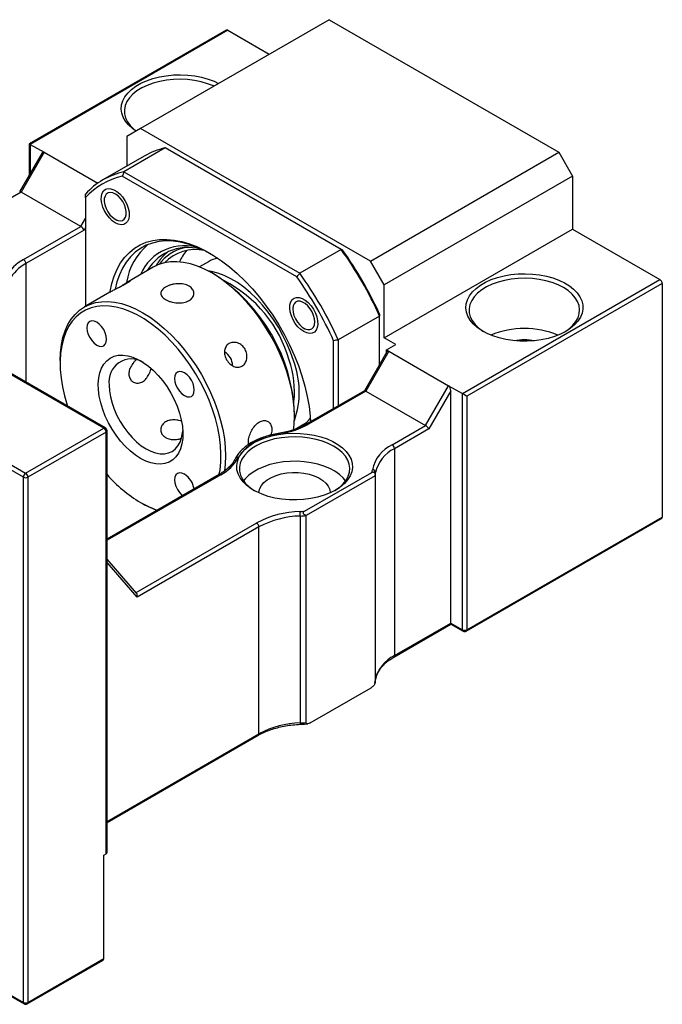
# Model space of a CAD drawing. Header units: millimetres. Extents: x 41 to 296, y 11 to 197.
# Tile 6 of 6: x 223 to 256, y 123 to 173. Entities that reach past the tile are written whole.
import ezdxf

# ---------------------------------------------------------------- set-up
doc = ezdxf.new("R2010")
doc.units = ezdxf.units.MM

msp = doc.modelspace()

# ---------------------------------------------------------------- linework, layer by layer
at = {"color": 7, "linetype": 'Continuous', "lineweight": 25}
for p, q in [((238.4836, 173.2764), (228.8198, 167.6976)), ((238.4836, 173.2764), (250.2687, 166.473)), ((233.2149, 172.7398), (223.1142, 166.9088)), ((233.2982, 172.7316), (223.163, 166.8806)), ((233.2982, 172.7316), (235.419, 171.5072)), ((228.8198, 167.6976), (228.1127, 167.2893)), ((228.1127, 167.2893), (228.1127, 165.7588)), ((240.6049, 160.8942), (228.8198, 167.6976)), ((223.1142, 166.9088), (223.1142, 165.304)), ((223.163, 166.8806), (223.8701, 166.4724)), ((223.7739, 166.4466), (222.6184, 164.4453)), ((223.8701, 166.4724), (222.6916, 164.4312)), ((223.8701, 166.4724), (226.623, 164.8832)), ((229.0117, 166.2777), (226.8903, 165.0531)), ((230.0853, 166.6949), (227.964, 165.4703)), ((239.1038, 161.4887), (230.0853, 166.6949)), ((240.6049, 160.8942), (250.2687, 166.473)), ((250.2687, 166.473), (250.9758, 165.2483)), ((226.9342, 152.3229), (203.5997, 165.7936)), ((227.0175, 152.3312), (203.683, 165.8019)), ((236.8275, 160.0814), (227.8832, 165.2448)), ((227.964, 165.4703), (236.9825, 160.2641)), ((250.9758, 165.2483), (241.3121, 159.6695)), ((250.9758, 165.2483), (250.9758, 162.5265)), ((222.6916, 164.4312), (220.9802, 163.4433)), ((225.7557, 162.6623), (222.6916, 164.4312)), ((225.9914, 164.1523), (225.9914, 158.5684)), ((226.9564, 164.1008), (226.9564, 164.0123)), ((222.8094, 149.8056), (199.4749, 163.2764)), ((199.5928, 163.4805), (222.9273, 150.0098)), ((222.8218, 160.9686), (225.7557, 162.6623)), ((227.5219, 163.0326), (227.5985, 162.9884)), ((225.9224, 162.4864), (222.9397, 160.7645)), ((241.3121, 156.9477), (250.9758, 162.5265)), ((250.9758, 162.5265), (255.4542, 159.9412)), ((239.1038, 161.4887), (236.9825, 160.2641)), ((232.2959, 160.8608), (231.8345, 160.5944)), ((241.3121, 159.6695), (240.6049, 160.8942)), ((229.4735, 160.5785), (228.1771, 159.8301)), ((232.5917, 160.213), (232.4739, 160.2811)), ((241.3121, 156.9477), (241.3121, 159.6695)), ((245.319, 154.0902), (255.4542, 159.9412)), ((255.572, 159.737), (245.5547, 153.9542)), ((255.572, 159.737), (255.572, 147.7611)), ((227.2403, 159.2893), (225.9379, 158.5375)), ((236.623, 158.5203), (236.623, 158.4319)), ((241.0764, 158.0721), (238.955, 156.8475)), ((241.0764, 155.5917), (241.0764, 158.0721)), ((237.1886, 157.4521), (237.2652, 157.4079)), ((238.7193, 153.33), (238.7193, 156.8046)), ((238.955, 156.8475), (238.955, 153.466)), ((241.9013, 156.6075), (241.3121, 156.9477)), ((241.4299, 156.3354), (241.9013, 156.6075)), ((241.4515, 156.2415), (240.2961, 154.2402)), ((241.5478, 156.2673), (240.3692, 154.2261)), ((241.4299, 156.3354), (241.5478, 156.2673)), ((241.4299, 156.2041), (241.4299, 156.3354)), ((241.5478, 156.2673), (244.6119, 154.4985)), ((224.695, 155.7904), (224.695, 155.6544)), ((240.3002, 154.2426), (237.352, 152.5406)), ((240.3692, 154.2261), (237.4353, 152.5324)), ((240.3692, 154.2261), (243.4334, 152.4572)), ((243.4334, 152.4572), (244.6119, 154.4985)), ((244.7297, 154.238), (243.6, 152.2813)), ((244.6119, 154.4985), (245.319, 154.0902)), ((244.7297, 142.3184), (244.7297, 154.238)), ((245.319, 141.9782), (245.319, 154.0902)), ((245.5547, 153.9542), (245.5547, 141.9782)), ((236.7159, 152.933), (236.7159, 153.0691)), ((222.9273, 150.0098), (226.9342, 152.3229)), ((227.0521, 152.1188), (223.0451, 149.8056)), ((227.0521, 130.4805), (227.0521, 152.1188)), ((227.1009, 130.5485), (227.1009, 152.1868)), ((236.7415, 152.2654), (237.1289, 152.489)), ((241.722, 151.4693), (243.4334, 152.4572)), ((243.6, 152.2813), (241.8399, 151.2652)), ((241.8399, 151.2652), (241.8399, 140.6501)), ((237.227, 148.0579), (240.6831, 150.0531)), ((240.872, 139.4261), (240.872, 150.0412)), ((222.8094, 122.8598), (222.8094, 149.8056)), ((223.0451, 149.8056), (223.0451, 122.8598)), ((232.8489, 149.9411), (227.1009, 146.6228)), ((240.8407, 149.8719), (237.3051, 147.8309)), ((240.8407, 149.8719), (240.8407, 139.2569)), ((228.8192, 148.5104), (228.937, 148.4424)), ((237.0119, 147.8128), (237.0119, 137.1977)), ((237.3051, 137.2158), (237.3051, 147.8309)), ((245.5202, 141.9019), (255.503, 147.6649)), ((245.5547, 141.9782), (255.572, 147.7611)), ((234.8917, 147.254), (228.6389, 143.6444)), ((234.8917, 136.639), (234.8917, 147.254)), ((228.6133, 143.8605), (227.1009, 145.6071)), ((241.8054, 140.5738), (244.7297, 142.262)), ((241.8399, 140.6501), (244.7297, 142.3184)), ((244.7297, 142.3184), (245.319, 141.9782)), ((244.7297, 142.262), (245.3535, 141.9019)), ((237.5094, 137.1977), (240.6364, 139.0028)), ((240.836, 139.2272), (240.8712, 139.4126)), ((227.1009, 132.0851), (234.8571, 136.5627)), ((199.4749, 136.3305), (222.8094, 122.8598)), ((199.5094, 136.2542), (222.844, 122.7835)), ((226.9342, 130.4124), (227.0521, 130.4805)), ((226.9342, 125.1049), (226.9342, 130.4124)), ((223.0106, 122.7835), (226.8997, 125.0286)), ((223.0451, 122.8598), (226.9342, 125.1049))]:
    msp.add_line(p, q, dxfattribs=at)
at = {"color": 8, "linetype": 'Continuous', "lineweight": 25}
for p, q in [((223.163, 166.8806), (223.163, 165.3886)), ((225.7557, 162.6623), (225.9914, 163.0706)), ((225.9914, 162.6059), (225.9224, 162.4864)), ((222.9397, 160.7645), (222.9397, 154.6853)), ((232.9323, 149.9328), (227.1009, 146.5664)), ((228.5895, 143.888), (234.7738, 147.4582)), ((228.6389, 143.6444), (227.1009, 145.4206)), ((227.1009, 132.1415), (234.8917, 136.639))]:
    msp.add_line(p, q, dxfattribs=at)
at = {"color": 7, "linetype": 'Continuous', "lineweight": 25, "flags": 128}
for points in [[(228.587, 167.5632), (228.4017, 167.6953), (228.2024, 167.8748), (228.0429, 168.0671), (227.9255, 168.2693), (227.8521, 168.4783), (227.8237, 168.6909), (227.8407, 168.9039), (227.903, 169.1141), (228.0095, 169.3182), (228.1587, 169.5133), (228.3483, 169.6963), (228.5754, 169.8645), (228.8366, 170.0152), (229.1279, 170.1463), (229.4449, 170.2558), (229.7828, 170.3419), (230.1365, 170.4034), (230.5005, 170.4394), (230.8695, 170.4492), (231.2378, 170.4328), (231.5998, 170.3904), (231.95, 170.3226), (232.2831, 170.2306), (232.5941, 170.1155), (232.823, 170.0086)], [(232.5766, 169.8663), (232.5541, 169.8765), (232.2531, 169.9936), (231.9285, 170.0875), (231.5858, 170.1568), (231.2306, 170.2001), (230.8687, 170.2169), (230.5061, 170.2068), (230.1486, 170.1701), (229.8023, 170.1072), (229.4727, 170.0193), (229.1653, 169.9078), (228.8851, 169.7745), (228.6367, 169.6216), (228.4243, 169.4517), (228.2512, 169.2674), (228.1203, 169.0719), (228.0339, 168.8684), (227.9932, 168.6601), (227.9991, 168.4505), (228.0513, 168.2431), (228.149, 168.0412), (228.2906, 167.8483), (228.4738, 167.6673), (228.5976, 167.5693)], [(227.522, 162.8556), (227.3675, 162.9642), (227.2202, 163.1066), (227.087, 163.2761), (226.9741, 163.4647), (226.8869, 163.6636), (226.8293, 163.8636), (226.8042, 164.0552), (226.8126, 164.2296), (226.8542, 164.3786), (226.927, 164.4951), (227.0277, 164.5739), (227.1514, 164.6111), (227.2925, 164.605), (227.4443, 164.5559), (227.5998, 164.4662), (227.7516, 164.34), (227.8927, 164.1831), (228.0164, 164.0031), (228.1171, 163.8081), (228.1899, 163.6075), (228.2315, 163.4105), (228.2399, 163.2264), (228.2147, 163.0638), (228.1572, 162.9303), (228.0699, 162.832), (227.9571, 162.7737), (227.8239, 162.7581), (227.6766, 162.7858), (227.522, 162.8556)], [(226.9899, 163.7715), (227.0512, 163.5954), (227.14, 163.4246), (227.2509, 163.269), (227.3776, 163.1376), (227.5127, 163.038), (227.6483, 162.9761), (227.7766, 162.9555), (227.8901, 162.9772), (227.9822, 163.0402), (228.0476, 163.1407), (228.0824, 163.2728), (228.0846, 163.429), (228.0542, 163.6001), (227.9928, 163.7761), (227.9041, 163.9469), (227.7932, 164.1026), (227.6665, 164.234), (227.5314, 164.3335), (227.3958, 164.3954), (227.2675, 164.4161), (227.154, 164.3943), (227.0619, 164.3313), (226.9965, 164.2309), (226.9617, 164.0987), (226.9594, 163.9425), (226.9899, 163.7715)], [(227.2482, 159.2993), (227.2527, 159.3257), (227.3422, 159.7389), (227.4633, 160.124), (227.6154, 160.4788), (227.7975, 160.8009), (228.0084, 161.0883), (228.2467, 161.3392), (228.511, 161.552), (228.7997, 161.7254), (229.1108, 161.8582), (229.4424, 161.9497), (229.7925, 161.9992), (230.1587, 162.0064), (230.5389, 161.9714), (230.9305, 161.8942), (231.3311, 161.7755), (231.7382, 161.6159), (232.1492, 161.4164), (232.5615, 161.1784), (232.9725, 160.9033), (233.3796, 160.5929), (233.7803, 160.2491), (234.1719, 159.8741), (234.552, 159.4702), (234.9183, 159.0401), (235.2683, 158.5865), (235.5999, 158.1121), (235.9111, 157.6201), (236.1997, 157.1134), (236.464, 156.5954), (236.7024, 156.0693), (236.9133, 155.5385), (237.0953, 155.0062), (237.2474, 154.4758), (237.3685, 153.9508), (237.458, 153.4343), (237.5152, 152.9298), (237.5334, 152.6453)], [(232.4155, 161.2671), (232.0654, 161.4505), (231.6603, 161.6276), (231.2605, 161.7642), (230.8685, 161.8593), (230.4869, 161.9125), (230.1182, 161.9233), (229.7648, 161.8917), (229.4289, 161.8179), (229.1128, 161.7024), (228.8185, 161.5458), (228.5478, 161.3493), (228.3027, 161.1141), (228.0846, 160.8417), (227.8949, 160.5339), (227.7349, 160.1927), (227.6057, 159.8203), (227.5143, 159.4502)], [(232.4732, 160.2815), (232.1035, 160.4763), (231.7365, 160.6323), (231.3751, 160.7484), (231.0222, 160.8237), (230.6802, 160.8575), (230.3519, 160.8497), (230.0397, 160.8003), (229.7461, 160.7096), (229.4735, 160.5785)], [(236.6579, 155.7917), (236.507, 156.2247), (236.3274, 156.6555), (236.121, 157.0799), (235.8897, 157.4938), (235.6356, 157.8934), (235.3613, 158.2746), (235.0695, 158.6339), (234.7628, 158.9678), (234.4443, 159.273), (234.117, 159.5466), (233.7841, 159.7861), (233.4488, 159.989), (233.1143, 160.1535), (232.7839, 160.2779), (232.4607, 160.3611), (232.2754, 160.3904)], [(236.6681, 152.2272), (236.6997, 152.5153), (236.7159, 152.933), (236.6997, 153.3693), (236.6514, 153.821), (236.5713, 154.2845), (236.46, 154.7564), (236.3184, 155.233), (236.1475, 155.7108), (235.9486, 156.186), (235.7233, 156.6552), (235.4732, 157.1147), (235.2003, 157.5609), (234.9067, 157.9906), (234.5945, 158.4005), (234.2662, 158.7874), (233.9243, 159.1483), (233.5713, 159.4806), (233.2099, 159.7817), (232.843, 160.0494), (232.4732, 160.2815)], [(250.6223, 157.2878), (250.3455, 157.1466), (250.0408, 157.0261), (249.7127, 156.9282), (249.3663, 156.8542), (249.0067, 156.8054), (248.6395, 156.7824), (248.2702, 156.7857), (247.9044, 156.8152), (247.5476, 156.8704), (247.2053, 156.9505), (246.8826, 157.0542), (246.5844, 157.1801), (246.3153, 157.3261), (246.0794, 157.4902), (245.8801, 157.6697), (245.7206, 157.862), (245.6032, 158.0642), (245.5297, 158.2732), (245.5013, 158.4858), (245.5184, 158.6988), (245.5807, 158.909), (245.6872, 159.1131), (245.8364, 159.3082), (246.026, 159.4912), (246.2531, 159.6594), (246.5143, 159.8101), (246.8056, 159.9412), (247.1226, 160.0507), (247.4605, 160.1368), (247.8141, 160.1983), (248.1782, 160.2343), (248.5472, 160.2441), (248.9154, 160.2277), (249.2774, 160.1853), (249.6276, 160.1175), (249.9608, 160.0255), (250.2718, 159.9104), (250.556, 159.7742), (250.809, 159.6189), (251.027, 159.4467), (251.2067, 159.2605), (251.3455, 159.0628), (251.4411, 158.8569), (251.4921, 158.6457), (251.4978, 158.4325), (251.458, 158.2205), (251.3735, 158.0129), (251.2454, 157.8129), (251.0756, 157.6235), (250.8669, 157.4476), (250.6223, 157.2878)], [(250.5044, 159.5329), (250.2318, 159.6714), (249.9307, 159.7885), (249.6062, 159.8824), (249.2635, 159.9517), (248.9083, 159.995), (248.5464, 160.0118), (248.1837, 160.0017), (247.8263, 159.965), (247.4799, 159.9021), (247.1504, 159.8142), (246.8429, 159.7027), (246.5627, 159.5694), (246.3144, 159.4165), (246.1019, 159.2466), (245.9289, 159.0623), (245.798, 158.8668), (245.7116, 158.6633), (245.6709, 158.455), (245.6767, 158.2454), (245.7289, 158.038), (245.8266, 157.8361), (245.9683, 157.6432), (246.1515, 157.4622), (246.3733, 157.2963), (246.4399, 157.254)], [(250.562, 157.254), (250.5676, 157.2575), (250.7985, 157.4192), (250.9917, 157.5967), (251.1439, 157.7869), (251.2528, 157.9869), (251.3165, 158.1932), (251.3339, 158.4026), (251.3049, 158.6115), (251.2298, 158.8166), (251.1099, 159.0144), (250.9471, 159.2017), (250.7442, 159.3756), (250.5044, 159.5329)], [(224.695, 155.7904), (224.7112, 156.2081), (224.7595, 156.604), (224.8396, 156.975), (224.9509, 157.3184), (225.0925, 157.6315), (225.2635, 157.9119), (225.4623, 158.1576), (225.6876, 158.3666), (225.9377, 158.5374), (226.2106, 158.6686), (226.5042, 158.7593), (226.8164, 158.8087), (227.1447, 158.8165), (227.4866, 158.7827), (227.8396, 158.7074), (228.201, 158.5913), (228.5679, 158.4353), (228.9377, 158.2405), (229.3075, 158.0083), (229.6744, 157.7407), (230.0358, 157.4396), (230.3888, 157.1073), (230.7307, 156.7463), (231.059, 156.3595), (231.3712, 155.9496), (231.6648, 155.5199), (231.9377, 155.0736), (232.1877, 154.6142), (232.4131, 154.145), (232.6119, 153.6697), (232.7828, 153.192), (232.9245, 152.7153), (233.0358, 152.2435), (233.1159, 151.7799), (233.1642, 151.3283), (233.1803, 150.892), (233.1642, 150.4743), (233.1224, 150.1185)], [(237.1887, 157.2752), (237.0342, 157.3838), (236.8868, 157.5262), (236.7536, 157.6956), (236.6408, 157.8842), (236.5536, 158.0831), (236.496, 158.2831), (236.4709, 158.4748), (236.4793, 158.6492), (236.5209, 158.7981), (236.5937, 158.9147), (236.6943, 158.9934), (236.8181, 159.0306), (236.9592, 159.0245), (237.111, 158.9755), (237.2664, 158.8857), (237.4182, 158.7595), (237.5593, 158.6027), (237.6831, 158.4226), (237.7837, 158.2277), (237.8565, 158.0271), (237.8981, 157.8301), (237.9065, 157.646), (237.8814, 157.4834), (237.8239, 157.3498), (237.7366, 157.2516), (237.6238, 157.1933), (237.4906, 157.1776), (237.3432, 157.2054), (237.1887, 157.2752)], [(236.9969, 158.8306), (236.8751, 158.83), (236.7715, 158.7873), (236.6922, 158.705), (236.6418, 158.5879), (236.6231, 158.4426), (236.6373, 158.2778), (236.6835, 158.103), (236.7591, 157.9283), (236.8597, 157.7639), (236.9794, 157.6193), (237.1112, 157.503), (237.2476, 157.4216), (237.3805, 157.3801), (237.5023, 157.3806), (237.6059, 157.4233), (237.6852, 157.5056), (237.7356, 157.6228), (237.7543, 157.768), (237.7401, 157.9328), (237.6939, 158.1077), (237.6183, 158.2824), (237.5177, 158.4468), (237.398, 158.5914), (237.2662, 158.7077), (237.1298, 158.789), (236.9969, 158.8306)], [(232.8559, 149.9608), (232.8953, 150.1858), (232.9355, 150.5813), (232.9436, 150.9979), (232.9194, 151.4324), (232.8631, 151.8812), (232.7752, 152.3409), (232.6563, 152.8079), (232.5074, 153.2786), (232.3296, 153.7492), (232.1244, 154.2161), (231.8933, 154.6756), (231.6381, 155.1242), (231.3609, 155.5582), (231.0638, 155.9744), (230.7491, 156.3694), (230.4194, 156.7402), (230.0771, 157.0839), (229.725, 157.3977), (229.3658, 157.6793), (229.0023, 157.9263), (228.6374, 158.137), (228.2739, 158.3096), (227.9147, 158.4428), (227.5626, 158.5355), (227.2203, 158.587), (226.8905, 158.5969), (226.5759, 158.5652), (226.2788, 158.4921), (226.0015, 158.3781), (225.7464, 158.2242), (225.5153, 158.0315), (225.31, 157.8015), (225.1323, 157.5362), (224.9834, 157.2374), (224.8645, 156.9077), (224.7765, 156.5495), (224.7203, 156.1656), (224.6961, 155.7592), (224.7041, 155.3332), (224.7444, 154.8912), (224.8166, 154.4364), (224.9201, 153.9726), (225.0541, 153.5033), (225.0693, 153.4559)], [(226.5698, 157.7555), (226.4387, 157.8113), (226.3165, 157.8234), (226.2115, 157.7909), (226.131, 157.7162), (226.0803, 157.6043), (226.0631, 157.4628), (226.0803, 157.3014), (226.131, 157.131), (226.2115, 156.9634), (226.3165, 156.8098), (226.4387, 156.6808), (226.5698, 156.5851), (226.701, 156.5293), (226.8232, 156.5172), (226.9282, 156.5496), (227.0087, 156.6243), (227.0593, 156.7363), (227.0766, 156.8777), (227.0593, 157.0392), (227.0087, 157.2095), (226.9282, 157.3772), (226.8232, 157.5308), (226.701, 157.6598), (226.5698, 157.7555)], [(228.8198, 150.7691), (228.5534, 150.9419), (228.2909, 151.1501), (228.0365, 151.3904), (227.794, 151.6593), (227.567, 151.9526), (227.359, 152.266), (227.1731, 152.5946), (227.0122, 152.9335), (226.8787, 153.2776), (226.7746, 153.6216), (226.7016, 153.9603), (226.6606, 154.2886), (226.6524, 154.6015), (226.677, 154.8943), (226.7342, 155.1625), (226.8229, 155.402), (226.9419, 155.6093), (227.0894, 155.7812), (227.2631, 155.915), (227.4604, 156.0088), (227.6783, 156.0612), (227.9135, 156.0712), (228.1625, 156.0389), (228.4214, 155.9646), (228.6863, 155.8495), (228.9533, 155.6954), (229.2183, 155.5046), (229.4772, 155.2799), (229.7262, 155.0248), (229.9614, 154.7432), (230.1793, 154.4392), (230.3766, 154.1176), (230.5503, 153.7832), (230.6978, 153.4411), (230.8168, 153.0964), (230.9055, 152.7544), (230.9626, 152.4203), (230.9873, 152.0991), (230.979, 151.7956), (230.9381, 151.5146), (230.865, 151.2603), (230.761, 151.0364), (230.6275, 150.8465), (230.4666, 150.6933), (230.2807, 150.5793), (230.0727, 150.5061), (229.8457, 150.4748), (229.6032, 150.486), (229.3488, 150.5394), (229.0863, 150.6343), (228.8198, 150.7691)], [(231.0698, 155.1577), (230.9387, 155.2135), (230.8165, 155.2256), (230.7115, 155.1931), (230.631, 155.1184), (230.5803, 155.0065), (230.5631, 154.865), (230.5803, 154.7036), (230.631, 154.5333), (230.7115, 154.3656), (230.8165, 154.212), (230.9387, 154.083), (231.0698, 153.9873), (231.201, 153.9315), (231.3232, 153.9194), (231.4282, 153.9518), (231.5087, 154.0265), (231.5593, 154.1385), (231.5766, 154.2799), (231.5593, 154.4414), (231.5087, 154.6117), (231.4282, 154.7794), (231.3232, 154.933), (231.201, 155.062), (231.0698, 155.1577)], [(227.2171, 154.525), (227.2332, 154.2315), (227.2813, 153.9243), (227.3606, 153.6089), (227.4697, 153.2904), (227.6067, 152.9745), (227.7693, 152.6665), (227.9548, 152.3716), (228.1599, 152.095), (228.3811, 151.8413), (228.6146, 151.6149), (228.8566, 151.4197), (229.1027, 151.259), (229.3488, 151.1356), (229.5907, 151.0515), (229.8243, 151.0082), (230.0455, 151.0065), (230.2506, 151.0463), (230.436, 151.1271), (230.5986, 151.2473), (230.7357, 151.405), (230.8448, 151.5975), (230.924, 151.8214), (230.9722, 152.073), (230.9831, 152.1895)], [(238.8136, 149.1372), (238.5342, 148.9949), (238.226, 148.874), (237.8941, 148.7764), (237.5435, 148.7035), (237.18, 148.6566), (236.809, 148.6364), (236.4367, 148.6431), (236.0687, 148.6768), (235.7109, 148.7368), (235.369, 148.8222), (235.0483, 148.9317), (234.754, 149.0635), (234.4905, 149.2156), (234.2622, 149.3855), (234.0725, 149.5706), (233.9246, 149.768), (233.8206, 149.9746), (233.7624, 150.187), (233.7507, 150.4019), (233.7857, 150.6161), (233.867, 150.826), (233.9932, 151.0283), (234.1623, 151.22), (234.3717, 151.3978), (234.6181, 151.5592), (234.8976, 151.7014), (235.2057, 151.8223), (235.5377, 151.9199), (235.8882, 151.9928), (236.2518, 152.0397), (236.6227, 152.0599), (236.9951, 152.0532), (237.363, 152.0195), (237.7208, 151.9595), (238.0627, 151.8741), (238.3834, 151.7646), (238.6778, 151.6328), (238.9412, 151.4807), (239.1695, 151.3108), (239.3592, 151.1257), (239.5071, 150.9283), (239.6111, 150.7218), (239.6694, 150.5093), (239.6811, 150.2944), (239.646, 150.0802), (239.5647, 149.8703), (239.4385, 149.668), (239.2694, 149.4764), (239.06, 149.2985), (238.8136, 149.1372)], [(238.7193, 151.3959), (238.4467, 151.5343), (238.1456, 151.6514), (237.8211, 151.7454), (237.4784, 151.8146), (237.1232, 151.8579), (236.7613, 151.8747), (236.3986, 151.8646), (236.0412, 151.8279), (235.6948, 151.765), (235.3652, 151.6771), (235.0578, 151.5656), (234.7776, 151.4323), (234.5293, 151.2795), (234.3168, 151.1095), (234.1437, 150.9253), (234.0129, 150.7297), (233.9265, 150.5262), (233.8858, 150.3179), (233.8916, 150.1083), (233.9438, 149.9009), (234.0415, 149.6991), (234.1831, 149.5061), (234.3664, 149.3251), (234.5881, 149.1592), (234.666, 149.1101)], [(238.7657, 149.1101), (238.7825, 149.1204), (239.0134, 149.2821), (239.2066, 149.4596), (239.3588, 149.6499), (239.4677, 149.8498), (239.5314, 150.0561), (239.5488, 150.2655), (239.5198, 150.4744), (239.4447, 150.6795), (239.3247, 150.8773), (239.162, 151.0647), (238.9591, 151.2385), (238.7193, 151.3959)], [(239.3335, 149.6133), (239.2066, 149.7669), (239.0134, 149.9444), (238.7825, 150.1062), (238.5177, 150.2495), (238.2233, 150.3722), (237.9041, 150.4721), (237.5655, 150.5476), (237.2128, 150.5975), (236.8521, 150.621), (236.489, 150.6177), (236.1297, 150.5875), (235.7801, 150.5311), (235.4458, 150.4494), (235.1323, 150.3436), (234.8449, 150.2156), (234.5881, 150.0674), (234.3664, 149.9014), (234.1831, 149.7205), (234.0983, 149.6133)], [(234.8827, 149.0016), (234.8859, 149.0512), (234.9273, 149.2198), (235.0151, 149.3824), (235.1469, 149.5348), (235.3194, 149.673), (235.528, 149.7934), (235.7674, 149.893), (236.0314, 149.9691), (236.3131, 150.0198), (236.6052, 150.0437), (236.9002, 150.0403), (237.1904, 150.0096), (237.4683, 149.9524), (237.7267, 149.8702), (237.959, 149.7652), (238.159, 149.64), (238.3217, 149.4979), (238.4428, 149.3426), (238.5192, 149.178), (238.5488, 149.0086), (238.549, 149.0016)], [(231.0698, 149.9612), (230.9387, 150.017), (230.8165, 150.0291), (230.7115, 149.9967), (230.631, 149.922), (230.5803, 149.8101), (230.5631, 149.6686), (230.5803, 149.5072), (230.631, 149.3368), (230.7115, 149.1691), (230.8165, 149.0155), (230.9387, 148.8865), (230.9726, 148.8579)], [(229.6562, 148.0979), (229.3075, 148.2471), (228.9377, 148.442)], [(244.7297, 142.262), (244.7297, 142.262), (244.7297, 142.2657), (244.7297, 142.2767), (244.7297, 142.2945), (244.7297, 142.3184)]]:
    msp.add_lwpolyline(points, dxfattribs=at)
at = {"color": 8, "linetype": 'Continuous', "lineweight": 25, "flags": 128}
msp.add_lwpolyline([(235.879, 152.0441), (235.8807, 152.0442), (235.8885, 152.0408), (235.8969, 152.0311), (235.9057, 152.0157)], dxfattribs=at)
at = {"color": 7, "linetype": 'Continuous', "lineweight": 25}
for centre, radius, start, end in [((233.2494, 172.6634), 0.0838, 54.38197, 114.30731), ((230.9189, 162.9597), 3.8271, 102.58114, 119.89114), ((228.7856, 161.77), 3.7905, 102.51957, 137.49118), ((228.7211, 161.6097), 3.7304, 102.9791, 137.03165), ((231.2062, 159.33), 3.1361, 129.84226, 171.3895), ((231.0589, 159.2327), 2.4445, 70.01636, 156.76535), ((231.2434, 159.185), 2.4067, 68.79011, 149.6399), ((231.6213, 159.6178), 2.2407, 127.46512, 139.63569), ((231.6393, 159.285), 2.1969, 77.99227, 136.29851), ((233.0919, 159.7957), 2.5137, 139.45249, 155.21444), ((223.5313, 150.2201), 19.2219, 24.10992, 35.89008), ((223.8089, 150.3804), 18.9412, 24.26781, 35.73219), ((223.8318, 159.0497), 2.1685, 117.75954, 151.46564), ((223.9016, 158.9369), 2.0652, 117.75959, 151.4656), ((222.6838, 160.7528), 0.2561, 2.60539, 57.39455), ((233.1261, 159.4128), 1.6691, 102.31249, 119.82723), ((227.7998, 152.6843), 8.9243, 2.47105, 57.52895), ((221.41, 148.9955), 19.2219, 24.10992, 35.89008), ((230.0803, 154.0011), 6.6131, 15.83529, 62.89163), ((221.4519, 149.0197), 18.9412, 24.26781, 35.73219), ((255.3162, 159.7254), 0.2561, 2.60547, 57.3946), ((248.501, 152.9374), 4.4952, 67.5536, 112.44639), ((248.501, 153.7384), 3.1109, 80.46439, 99.53564), ((232.755, 155.5453), 0.7776, 358.92124, 60.90978), ((228.3453, 154.7237), 1.1456, 57.36254, 189.98803), ((231.6854, 154.1824), 5.0263, 354.10791, 18.84115), ((232.4123, 154.1752), 4.5429, 341.13682, 20.84388), ((236.2993, 153.9206), 1.6546, 300.0898, 317.75977), ((226.7962, 152.1071), 0.2561, 2.60578, 57.39422), ((226.9342, 152.1868), 0.1667, 0, 60.00269), ((235.2434, 156.4986), 4.5316, 278.40307, 298.92672), ((236.0993, 149.2802), 2.7423, 94.04965, 145.94497), ((242.5145, 149.7982), 1.8495, 115.37174, 167.95596), ((242.5946, 149.6736), 1.7614, 115.37167, 167.95601), ((241.584, 151.2535), 0.2561, 2.60567, 57.3944), ((231.9223, 151.8517), 2.1685, 297.75953, 331.46567), ((239.3435, 150.3525), 1.3726, 347.40102, 352.95365), ((240.712, 150.0232), 0.161, 6.41871, 92.2083), ((239.4463, 150.2176), 1.4365, 346.07328, 352.94404), ((223.0653, 149.794), 0.2561, 122.60612, 177.39437), ((222.9273, 150.0331), 0.2562, 242.60982, 297.38968), ((222.7893, 149.794), 0.2561, 2.60578, 57.39422), ((232.5148, 154.7143), 7.2212, 221.43338, 239.22402), ((230.4728, 149.0278), 1.108, 8.99815, 57.39693), ((231.1397, 152.4628), 4.5832, 239.59206, 251.52358), ((237.1088, 143.1151), 4.9309, 91.26364, 118.26393), ((236.7183, 154.9005), 6.8615, 272.35297, 274.2514), ((234.7402, 147.8132), 2.2717, 359.98937, 5.85244), ((237.1154, 143.1178), 4.6961, 91.26358, 118.264), ((236.7192, 154.9392), 7.1324, 272.35142, 274.71173), ((234.6358, 147.2424), 0.2561, 2.60567, 57.3944), ((245.4368, 142.2057), 0.2562, 242.60982, 297.39018), ((245.4368, 142.0463), 0.1667, 240.00269, 299.99731), ((242.5946, 139.0586), 1.7614, 115.37167, 167.95601), ((239.4463, 139.6026), 1.4365, 346.07328, 352.94404), ((237.1154, 132.5028), 4.6961, 91.26358, 118.264), ((236.7192, 144.3241), 7.1324, 272.35142, 274.71173), ((227.0175, 130.5568), 0.0838, 294.37371, 354.30704), ((226.8498, 125.0971), 0.0848, 306.06059, 5.25185), ((222.9273, 123.0872), 0.2562, 242.60982, 297.38968), ((222.9273, 122.9278), 0.1667, 240.00269, 299.99731)]:
    msp.add_arc(centre, radius, start, end, dxfattribs=at)
at = {"color": 8, "linetype": 'Continuous', "lineweight": 25}
for centre, radius, start, end in [((231.5133, 159.4915), 2.1266, 102.25256, 144.64014), ((226.983, 152.2548), 0.0838, 65.6913, 125.6185), ((227.0175, 152.1951), 0.0838, 294.37371, 354.30704), ((237.3865, 152.4642), 0.0839, 54.388, 114.24652), ((233.7952, 150.6826), 0.1371, 76.46339, 149.02961), ((232.8834, 149.8647), 0.0838, 54.3827, 114.30687), ((245.4007, 141.9692), 0.0822, 173.70242, 234.98653), ((245.473, 141.9692), 0.0822, 305.01489, 6.29755), ((241.7562, 140.6419), 0.084, 306.14151, 5.58174), ((236.7765, 137.1788), 0.2362, 347.37105, 4.59436), ((234.8048, 136.6323), 0.0871, 306.91143, 4.401), ((222.8911, 122.8508), 0.0822, 173.70264, 234.98631), ((222.9583, 122.8531), 0.0871, 306.9113, 4.40113)]:
    msp.add_arc(centre, radius, start, end, dxfattribs=at)
at = {"color": 7, "linetype": 'Continuous', "lineweight": 25}
for centre, major_axis, ratio, start_param, end_param in [((223.2808, 166.8126), (0.1667, -0.0962), 0.0000704, 2.3562351, 3.1416333), ((223.8701, 166.28), (-0.0542, 0.2022), 0.5176381, 5.8056036, 6.7608819), ((222.7404, 164.3233), (-0.1216, 0.1216), 0.3178882, 5.4128877, 6.1982046), ((225.8045, 162.5544), (-0.1216, 0.1216), 0.3178882, 3.8420914, 5.4128877), ((241.5478, 156.0749), (-0.0542, 0.2022), 0.5176381, 5.8056036, 6.7608819), ((240.4181, 154.1182), (-0.1216, 0.1216), 0.3178882, 5.4128877, 6.1982046), ((244.6119, 154.306), (-0.0542, 0.2022), 0.5176381, 4.2348073, 5.8056036), ((245.4368, 154.0222), (0.1667, -0.0962), 0.0000704, 0.7854388, 2.3562351), ((243.4822, 152.3493), (-0.1216, 0.1216), 0.3178882, 3.8420914, 5.4128877), ((255.3363, 147.7611), (0.2357, 0), 0.5773815, 5.4977059, 6.2831853), ((228.5211, 143.7124), (0.031, 0.1841), 0.7061246, 4.4550473, 5.7552101)]:
    msp.add_ellipse(centre, major_axis=major_axis, ratio=ratio, start_param=start_param, end_param=end_param, dxfattribs=at)
for points in [[(227.964, 165.4703), (227.937, 165.3952), (227.9101, 165.32), (227.8832, 165.2448)], [(225.9914, 164.1523), (225.9914, 164.212), (225.9914, 164.2716), (225.9914, 164.3312)], [(239.1845, 161.442), (239.1577, 161.4575), (239.1308, 161.4731), (239.1038, 161.4887)], [(236.9825, 160.2641), (236.9309, 160.2031), (236.8792, 160.1422), (236.8275, 160.0814)], [(241.0764, 158.1653), (241.0764, 158.1343), (241.0764, 158.1032), (241.0764, 158.0721)], [(238.955, 156.8475), (238.8765, 156.8332), (238.7979, 156.819), (238.7193, 156.8046)]]:
    msp.add_open_spline(points, degree=3, dxfattribs=at)
for points, knots in [([(229.8868, 161.0443), (229.8805, 161.0376), (229.8027, 160.9563), (229.7044, 160.817), (229.6248, 160.6723), (229.5981, 160.6237)], [0, 0, 0, 0, 0.0558336, 0.6828666, 1, 1, 1, 1]), ([(228.0574, 159.7182), (228.0005, 159.6863), (227.8867, 159.6226), (227.6826, 159.5183), (227.4862, 159.4197), (227.3278, 159.3388), (227.2655, 159.3028), (227.2407, 159.2885)], [0, 0, 0, 0, 0.2140353, 0.4280387, 0.6428738, 0.8582585, 1, 1, 1, 1]), ([(227.7195, 159.5377), (227.7713, 159.5715), (227.8862, 159.6465), (228.048, 159.7523), (228.1853, 159.8365), (228.2725, 159.8819), (228.2999, 159.8848), (228.2621, 159.8479), (228.1742, 159.7871), (228.0907, 159.7378), (228.0574, 159.7182)], [0, 0, 0, 0, 0.1099212, 0.2439056, 0.3775915, 0.5105605, 0.6435063, 0.7771545, 0.9111484, 1, 1, 1, 1]), ([(230.1044, 158.914), (230.0647, 158.9369), (230.0295, 158.9611), (229.9679, 159.0119), (229.9413, 159.0388), (229.8987, 159.0936), (229.8827, 159.1215), (229.861, 159.1784), (229.8554, 159.2076), (229.8555, 159.2651), (229.8608, 159.2937), (229.8826, 159.351), (229.8988, 159.3791), (229.9411, 159.4336), (229.9675, 159.4603), (230.0296, 159.5116), (230.0648, 159.5357), (230.1433, 159.581), (230.1871, 159.6024), (230.2796, 159.6406), (230.3284, 159.6575), (230.4314, 159.6867), (230.4853, 159.6989), (230.5939, 159.7173), (230.6491, 159.7237), (230.7612, 159.7303), (230.8163, 159.7303), (230.9249, 159.7238), (230.9789, 159.7172), (231.0818, 159.6972), (231.1306, 159.6839), (231.2232, 159.6508), (231.267, 159.6307), (231.3455, 159.5854), (231.3808, 159.5601), (231.443, 159.5039), (231.4694, 159.4735), (231.5118, 159.4099), (231.5282, 159.3762), (231.55, 159.307), (231.5554, 159.272), (231.5555, 159.2016), (231.55, 159.1659), (231.5284, 159.0971), (231.5125, 159.0638), (231.4699, 158.9997), (231.4434, 158.9691), (231.3819, 158.9134), (231.3467, 158.8878), (231.2673, 158.8419), (231.2244, 158.8222), (231.1322, 158.7891), (231.0824, 158.7755), (230.9796, 158.7555), (230.9266, 158.7489), (230.8177, 158.7423), (230.7615, 158.7424), (230.5954, 158.752), (230.4836, 158.7712), (230.3301, 158.8146), (230.2806, 158.8316), (230.1874, 158.87), (230.1442, 158.891), (230.1044, 158.914)], [0, 0, 0, 0, 0.03125, 0.03125, 0.0625, 0.0625, 0.09375, 0.09375, 0.125, 0.125, 0.15625, 0.15625, 0.1875, 0.1875, 0.21875, 0.21875, 0.25, 0.25, 0.28125, 0.28125, 0.3125, 0.3125, 0.34375, 0.34375, 0.375, 0.375, 0.40625, 0.40625, 0.4375, 0.4375, 0.46875, 0.46875, 0.5, 0.5, 0.53125, 0.53125, 0.5625, 0.5625, 0.59375, 0.59375, 0.625, 0.625, 0.65625, 0.65625, 0.6875, 0.6875, 0.71875, 0.71875, 0.75, 0.75, 0.78125, 0.78125, 0.8125, 0.8125, 0.84375, 0.84375, 0.875, 0.875, 0.9375, 0.9375, 0.96875, 0.96875, 1, 1, 1, 1]), ([(234.0202, 155.5061), (233.989, 155.4881), (233.9565, 155.4743), (233.8887, 155.4547), (233.853, 155.4489), (233.7809, 155.446), (233.7446, 155.4487), (233.6714, 155.4623), (233.6344, 155.4734), (233.5267, 155.5177), (233.4569, 155.5632), (233.3331, 155.6769), (233.2778, 155.7463), (233.2125, 155.8594), (233.1932, 155.8993), (233.1615, 155.9798), (233.149, 156.0205), (233.1305, 156.1031), (233.1247, 156.1448), (233.1205, 156.2257), (233.1219, 156.2654), (233.1323, 156.3433), (233.1411, 156.3802), (233.1657, 156.4502), (233.1818, 156.4836), (233.2204, 156.5445), (233.2428, 156.572), (233.2938, 156.6212), (233.3226, 156.6429), (233.4149, 156.6962), (233.4867, 156.7175), (233.6368, 156.7275), (233.7166, 156.7163), (233.8316, 156.6763), (233.8698, 156.6589), (233.9425, 156.6173), (233.9772, 156.5931), (234.0429, 156.5379), (234.0739, 156.5069), (234.1295, 156.4406), (234.1545, 156.405), (234.1986, 156.3287), (234.217, 156.2892), (234.2468, 156.208), (234.2582, 156.1657), (234.2733, 156.0811), (234.277, 156.039), (234.2768, 155.9552), (234.2729, 155.9133), (234.2502, 155.7937), (234.2201, 155.7189), (234.1366, 155.5938), (234.0825, 155.5421), (234.0202, 155.5061)], [0, 0, 0, 0, 0.03125, 0.03125, 0.0625, 0.0625, 0.09375, 0.09375, 0.125, 0.125, 0.1875, 0.1875, 0.25, 0.25, 0.28125, 0.28125, 0.3125, 0.3125, 0.34375, 0.34375, 0.375, 0.375, 0.40625, 0.40625, 0.4375, 0.4375, 0.46875, 0.46875, 0.5, 0.5, 0.5625, 0.5625, 0.625, 0.625, 0.65625, 0.65625, 0.6875, 0.6875, 0.71875, 0.71875, 0.75, 0.75, 0.78125, 0.78125, 0.8125, 0.8125, 0.84375, 0.84375, 0.875, 0.875, 0.9375, 0.9375, 1, 1, 1, 1]), ([(228.5859, 155.8216), (228.5461, 155.7825), (228.4377, 155.6759), (228.3018, 155.4645), (228.2137, 155.2145), (228.2168, 154.9807), (228.303, 154.7906), (228.4579, 154.6604), (228.661, 154.6112), (228.8772, 154.6607), (229.0713, 154.8027), (229.2239, 155.0146), (229.3202, 155.2207), (229.3489, 155.3476), (229.3571, 155.3838)], [0, 0, 0, 0, 0.054057, 0.1471827, 0.2410439, 0.3311379, 0.4189172, 0.5089166, 0.6026191, 0.6959488, 0.7848913, 0.8724654, 0.9636016, 1, 1, 1, 1]), ([(230.9066, 152.6881), (230.8292, 152.7064), (230.657, 152.7473), (230.387, 152.7472), (230.139, 152.6801), (229.9581, 152.5452), (229.858, 152.3648), (229.847, 152.163), (229.9254, 151.9691), (230.0463, 151.8801), (230.1044, 151.8373)], [0, 0, 0, 0, 0.107228, 0.2387011, 0.3696518, 0.4944465, 0.6173214, 0.7451947, 0.8774153, 1, 1, 1, 1]), ([(234.3551, 151.4794), (234.3516, 151.5074), (234.3396, 151.6055), (234.3678, 151.8147), (234.452, 152.0842), (234.5897, 152.3397), (234.7685, 152.5468), (234.9717, 152.6797), (235.1763, 152.7236), (235.3575, 152.6762), (235.4922, 152.5444), (235.5555, 152.345), (235.5531, 152.139), (235.503, 152.0073), (235.4851, 151.9604)], [0, 0, 0, 0, 0.0364883, 0.1274882, 0.2184664, 0.3100081, 0.4019428, 0.4932573, 0.5839043, 0.6748782, 0.7666593, 0.8584772, 0.9495096, 1, 1, 1, 1]), ([(237.352, 152.5406), (237.3066, 152.5153), (237.1745, 152.4416), (236.934, 152.3316), (236.6251, 152.2181), (236.3006, 152.1262), (236.048, 152.0723), (235.9076, 152.0489), (235.879, 152.0441)], [0, 0, 0, 0, 0.1108255, 0.3226337, 0.5347338, 0.7470896, 0.9486401, 1, 1, 1, 1]), ([(230.1044, 151.8373), (230.1766, 151.8052), (230.3209, 151.741), (230.5929, 151.7323), (230.8001, 151.7558), (230.9007, 151.7902), (230.9138, 151.7947)], [0, 0, 0, 0, 0.3144464, 0.6285468, 0.9517528, 1, 1, 1, 1]), ([(235.879, 152.0441), (235.8182, 152.0335), (235.6419, 152.003), (235.3598, 151.9346), (235.0417, 151.8323), (234.7447, 151.7083), (234.4727, 151.5644), (234.2293, 151.4016), (234.0179, 151.2219), (233.8424, 151.0272), (233.7357, 150.8678), (233.6884, 150.7744), (233.6774, 150.7526)], [0, 0, 0, 0, 0.0595466, 0.1723795, 0.2854034, 0.3986289, 0.5120777, 0.6257325, 0.7394736, 0.8529745, 0.9657586, 1, 1, 1, 1]), ([(233.6774, 150.7526), (233.6606, 150.7201), (233.6105, 150.6234), (233.4981, 150.4657), (233.3282, 150.2845), (233.1267, 150.1175), (232.9595, 150.0057), (232.8642, 149.95), (232.8489, 149.9411)], [0, 0, 0, 0, 0.11063295, 0.32891877, 0.54505685, 0.75953266, 0.96154201, 1, 1, 1, 1]), ([(240.6831, 150.0531), (240.7035, 150.0649), (240.7261, 150.0739), (240.7632, 150.0729), (240.7761, 150.0698), (240.7997, 150.056), (240.81, 150.0455), (240.8337, 150.009), (240.8402, 149.9802), (240.8455, 149.9254), (240.8442, 149.8982), (240.8407, 149.8719)], [0, 0, 0, 0, 0.25, 0.25, 0.375, 0.375, 0.5, 0.5, 0.75, 0.75, 1, 1, 1, 1]), ([(237.3051, 147.8309), (237.2806, 147.841), (237.2568, 147.8532), (237.2118, 147.8852), (237.19, 147.9053), (237.1702, 147.9439), (237.1661, 147.9583), (237.166, 147.9855), (237.1696, 147.9983), (237.1874, 148.0311), (237.2065, 148.0461), (237.227, 148.0579)], [0, 0, 0, 0, 0.25, 0.25, 0.5, 0.5, 0.625, 0.625, 0.75, 0.75, 1, 1, 1, 1]), ([(240.8712, 139.4126), (240.8762, 139.4454), (240.8915, 139.5452), (240.9467, 139.7109), (241.0514, 139.9067), (241.1948, 140.0953), (241.3745, 140.2738), (241.5775, 140.4347), (241.7329, 140.5296), (241.8054, 140.5738)], [0, 0, 0, 0, 0.0792252, 0.2408812, 0.4003451, 0.5570511, 0.7118647, 0.8656826, 1, 1, 1, 1]), ([(240.8407, 139.2569), (240.8407, 139.2445), (240.8381, 139.2305), (240.829, 139.2024), (240.8226, 139.1885), (240.8002, 139.1485), (240.7815, 139.1244), (240.7223, 139.06), (240.6789, 139.0274), (240.6364, 139.0028)], [0, 0, 0, 0, 0.125, 0.125, 0.25, 0.25, 0.5, 0.5, 1, 1, 1, 1]), ([(234.8571, 136.5627), (234.9025, 136.588), (235.0346, 136.6617), (235.2751, 136.7717), (235.5841, 136.8852), (235.9143, 136.979), (236.2612, 137.0514), (236.6264, 137.1043), (236.878, 137.1194), (237.0069, 137.1272)], [0, 0, 0, 0, 0.079376, 0.2310768, 0.3829878, 0.5350818, 0.687357, 0.8397844, 1, 1, 1, 1]), ([(237.0069, 137.1272), (237.0794, 137.1305), (237.2083, 137.1365), (237.3357, 137.1496), (237.3915, 137.1553)], [0, 0, 0, 0, 0.5620233, 1, 1, 1, 1]), ([(237.5094, 137.1977), (237.4667, 137.173), (237.4234, 137.1555), (237.3641, 137.1516), (237.3454, 137.1542), (237.3232, 137.1684), (237.3168, 137.175), (237.3077, 137.1923), (237.3051, 137.2034), (237.3051, 137.2158)], [0, 0, 0, 0, 0.5, 0.5, 0.75, 0.75, 0.875, 0.875, 1, 1, 1, 1])]:
    msp.add_open_spline(points, degree=3, knots=knots, dxfattribs=at)

doc.saveas('drawing.dxf')
